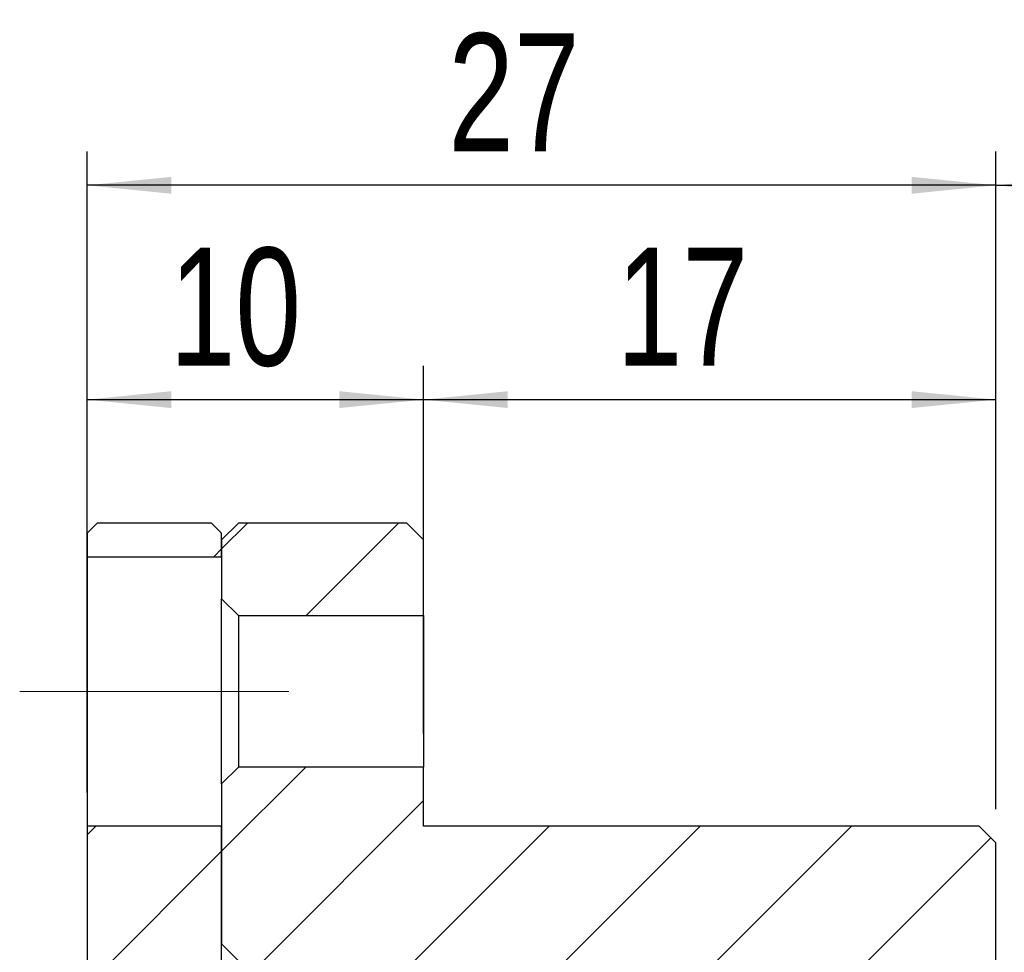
# Model space of a CAD drawing. Header units: millimetres. Extents: x 7 to 292, y 43 to 196.
# Tile 11 of 12: x 241 to 271, y 105 to 133. Entities that reach past the tile are written whole.
import ezdxf

# ---------------------------------------------------------------- set-up
doc = ezdxf.new("R2010")
doc.units = ezdxf.units.MM
doc.linetypes.add('CENTERX2', pattern=[20.32, 12.7, -2.54, 2.54, -2.54])
doc.layers.add('FORMAT', color=7, linetype='Continuous')
doc.styles.add('SLDTEXTSTYLE0', font='TXT', dxfattribs={"width": 0.75})
doc.dimstyles.new('SLDDIMSTYLE1', dxfattribs={"dimtxt": 3.5, "dimasz": 2.5, "dimexe": 0, "dimexo": 0.0625, "dimgap": 0.875, "dimtad": 1, "dimrnd": 1e-09, "dimzin": 12, "dimdsep": 46, "dimtxsty": 'SLDTEXTSTYLE0', "dimsah": 1, "dimcen": 0.09, "dimadec": 0, "dimazin": 3, "dimtfac": 1, "dimtofl": 0, "dimtmove": 0, "dimatfit": 3, "dimfxl": 1, "dimfrac": 2, "dimtolj": 1, "dimtzin": 12, "dimarcsym": 0})
doc.dimstyles.new('SLDDIMSTYLE3', dxfattribs={"dimtxt": 3.5, "dimasz": 2.5, "dimexe": 0, "dimexo": 0.0625, "dimgap": 0.875, "dimtad": 1, "dimdec": 1, "dimrnd": 1e-09, "dimzin": 12, "dimdsep": 46, "dimtxsty": 'SLDTEXTSTYLE0', "dimsah": 1, "dimcen": 0.09, "dimadec": 0, "dimazin": 3, "dimtfac": 1, "dimtdec": 1, "dimtofl": 0, "dimtmove": 0, "dimatfit": 3, "dimfxl": 1, "dimfrac": 2, "dimtolj": 1, "dimtzin": 12, "dimarcsym": 0})

# ---------------------------------------------------------------- blocks, each defined once
blk = doc.blocks.new('_D_4')
at = {"layer": 'FORMAT', "color": 7}
for p, q in [((270.377, 109.431), (270.377, 128.962)), ((278.977, 103.031), (278.977, 128.962)), ((270.377, 127.962), (278.977, 127.962))]:
    blk.add_line(p, q, dxfattribs=at)
for points in [[(270.377, 127.962), (272.877, 127.712), (272.877, 128.212)], [(278.977, 127.962), (276.477, 128.212), (276.477, 127.712)]]:
    blk.add_solid(points, dxfattribs=at)
at = {"layer": 'FORMAT', "color": 7, "char_height": 3.5, "attachment_point": 1, "style": 'SLDTEXTSTYLE0'}
for s, insert in [('(', (271.025, 132.474)), (')', (279.211, 132.474)), ('8.6', (272.746, 132.474))]:
    blk.add_mtext(s, dxfattribs=dict(at, insert=insert))
blk = doc.blocks.new('_D_5')
at = {"layer": 'FORMAT', "color": 7}
for p, q in [((243.377, 109.931), (243.377, 128.962)), ((270.377, 109.431), (270.377, 128.962)), ((270.377, 127.962), (243.377, 127.962))]:
    blk.add_line(p, q, dxfattribs=at)
for points in [[(243.377, 127.962), (245.877, 127.712), (245.877, 128.212)], [(270.377, 127.962), (267.877, 128.212), (267.877, 127.712)]]:
    blk.add_solid(points, dxfattribs=at)
at = {"layer": 'FORMAT', "color": 7, "insert": (254.11, 132.474), "char_height": 3.5, "attachment_point": 1, "style": 'SLDTEXTSTYLE0'}
blk.add_mtext('27', dxfattribs=at)
blk = doc.blocks.new('_D_6')
at = {"layer": 'FORMAT', "color": 7}
for p, q in [((243.377, 109.931), (243.377, 122.596)), ((253.377, 111.681), (253.377, 122.596)), ((243.377, 121.596), (253.377, 121.596))]:
    blk.add_line(p, q, dxfattribs=at)
for points in [[(243.377, 121.596), (245.877, 121.346), (245.877, 121.846)], [(253.377, 121.596), (250.877, 121.846), (250.877, 121.346)]]:
    blk.add_solid(points, dxfattribs=at)
at = {"layer": 'FORMAT', "color": 7, "insert": (245.833, 126.107), "char_height": 3.5, "attachment_point": 1, "style": 'SLDTEXTSTYLE0'}
blk.add_mtext('10', dxfattribs=at)
blk = doc.blocks.new('_D_7')
at = {"layer": 'FORMAT', "color": 7}
for p, q in [((253.377, 111.681), (253.377, 122.596)), ((270.377, 109.431), (270.377, 122.596)), ((253.377, 121.596), (270.377, 121.596))]:
    blk.add_line(p, q, dxfattribs=at)
for points in [[(253.377, 121.596), (255.877, 121.346), (255.877, 121.846)], [(270.377, 121.596), (267.877, 121.846), (267.877, 121.346)]]:
    blk.add_solid(points, dxfattribs=at)
at = {"layer": 'FORMAT', "color": 7, "insert": (259.112, 126.107), "char_height": 3.5, "attachment_point": 1, "style": 'SLDTEXTSTYLE0'}
blk.add_mtext('17', dxfattribs=at)

msp = doc.modelspace()

# ---------------------------------------------------------------- hatches: boundary and pattern name
at = {"layer": 'FORMAT', "linetype": 'Continuous', "lineweight": 18}
h = msp.add_hatch(dxfattribs=at)
h.set_pattern_fill('ANSI31', color=256, style=0)
h.paths.add_polyline_path([(243.37713, 116.93116), (247.37713, 116.93116), (247.37713, 117.63116), (247.07713, 117.93116), (243.67713, 117.93116), (243.37713, 117.63116)], flags=0)
h = msp.add_hatch(dxfattribs=at)
h.set_pattern_fill('ANSI31', color=256, style=0)
h.paths.add_polyline_path([(247.37713, 115.68116), (247.87713, 115.18116), (253.37713, 115.18116), (253.37713, 117.43116), (252.87713, 117.93116), (247.87713, 117.93116), (247.37713, 117.43116)], flags=0)
h = msp.add_hatch(dxfattribs=at)
h.set_pattern_fill('ANSI31', color=256, style=0)
h.paths.add_polyline_path([(253.37713, 108.93116), (253.37713, 110.68116), (247.87713, 110.68116), (247.37713, 110.18116), (247.37713, 105.43116), (247.87713, 104.93116), (265.37713, 104.93116), (265.37713, 102.93116), (265.87713, 102.43116), (266.37713, 102.43116), (266.37713, 102.93116), (269.87713, 102.93116), (270.37713, 103.43116), (270.37713, 108.43116), (269.87713, 108.93116)], flags=0)
h = msp.add_hatch(dxfattribs=at)
h.set_pattern_fill('ANSI31', color=256, style=0)
h.paths.add_polyline_path([(249.37713, 104.93116), (247.37713, 104.93116), (247.37713, 108.93116), (243.37713, 108.93116), (243.37713, 103.3353), (244.07713, 102.93116), (247.37713, 102.93116), (247.37713, 102.43116), (249.37713, 102.43116)], flags=0)

# ---------------------------------------------------------------- linework, layer by layer
at = {"color": 7, "linetype": 'Continuous', "lineweight": 25}
for p, q in [((243.37713, 117.63116), (243.67713, 117.93116)), ((247.07713, 117.93116), (243.67713, 117.93116)), ((247.07713, 117.93116), (247.37713, 117.63116)), ((247.37713, 117.43116), (247.87713, 117.93116)), ((252.87713, 117.93116), (247.87713, 117.93116)), ((252.87713, 117.93116), (253.37713, 117.43116)), ((243.37713, 117.63116), (243.37713, 116.93116)), ((247.37713, 116.93116), (247.37713, 117.63116)), ((247.37713, 117.43116), (247.37713, 115.68116)), ((253.37713, 115.18116), (253.37713, 117.43116)), ((243.37713, 116.93116), (247.37713, 116.93116)), ((243.37713, 116.93116), (243.37713, 108.93116)), ((247.87713, 115.18116), (247.37713, 115.68116)), ((247.37713, 110.18116), (247.37713, 115.68116)), ((247.87713, 115.18116), (247.87713, 110.68116)), ((247.87713, 115.18116), (253.37713, 115.18116)), ((253.37713, 115.18116), (253.37713, 110.68116)), ((247.37713, 110.18116), (247.87713, 110.68116)), ((253.37713, 110.68116), (247.87713, 110.68116)), ((253.37713, 108.93116), (253.37713, 110.68116)), ((247.37713, 110.18116), (247.37713, 105.43116)), ((247.37713, 108.93116), (243.37713, 108.93116)), ((243.37713, 108.93116), (243.37713, 103.3353)), ((247.37713, 104.93116), (247.37713, 108.93116)), ((269.87713, 108.93116), (253.37713, 108.93116)), ((269.87713, 108.93116), (270.37713, 108.43116)), ((270.37713, 103.43116), (270.37713, 108.43116)), ((247.87713, 104.93116), (247.37713, 105.43116))]:
    msp.add_line(p, q, dxfattribs=at)
at = {"layer": 'FORMAT', "color": 7, "linetype": 'CENTERX2', "lineweight": 18}
msp.add_line((249.37713, 112.93116), (241.37713, 112.93116), dxfattribs=at)

# ---------------------------------------------------------------- dimensions: what is measured, and where the dimension line sits
at = {"layer": 'FORMAT', "color": 7}
dim = msp.add_linear_dim(base=(278.97713, 127.96249), p1=(270.37713, 108.43116), p2=(278.97713, 102.03116), text='(<>)', dimstyle='SLDDIMSTYLE3', dxfattribs=at)
dim.commit()
dim.dimension.update_dxf_attribs({"geometry": '_D_4', "text_midpoint": (275.9782, 127.96249), "dimtype": 160})
for base, p1, p2, picture, middle in [((243.37713, 127.96249), (270.37713, 108.43116), (243.37713, 108.93116), '_D_5', (256.69606, 127.96249)), ((253.37713, 121.59574), (243.37713, 108.93116), (253.37713, 110.68116), '_D_6', (248.41929, 121.59574)), ((270.37713, 121.59574), (253.37713, 110.68116), (270.37713, 108.43116), '_D_7', (261.6985, 121.59574))]:
    dim = msp.add_linear_dim(base=base, p1=p1, p2=p2, dimstyle='SLDDIMSTYLE1', dxfattribs=at)
    dim.commit()
    dim.dimension.update_dxf_attribs({"geometry": picture, "text_midpoint": middle, "dimtype": 160})

doc.saveas('drawing.dxf')
